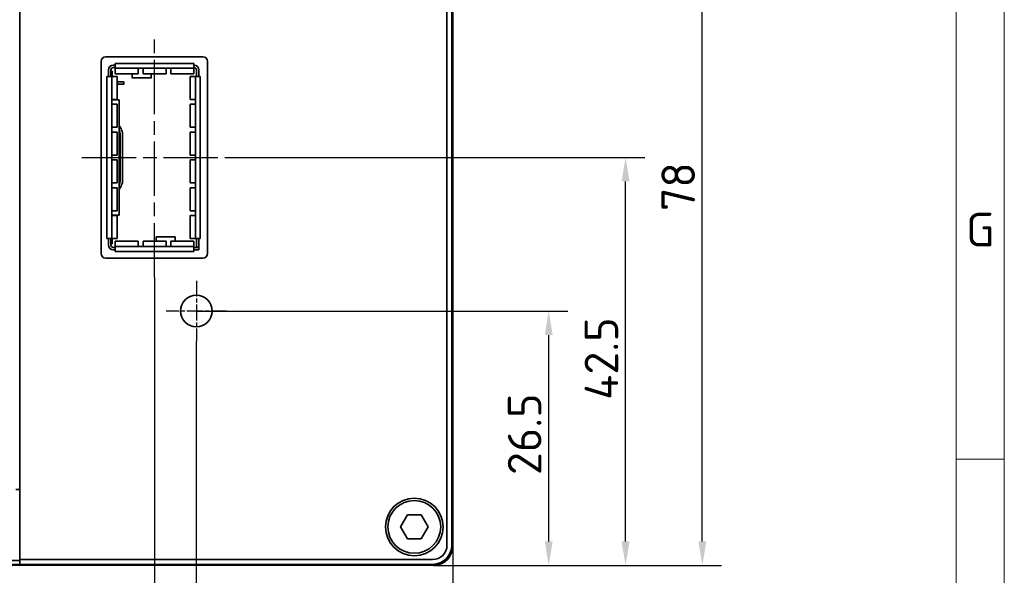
# Model space of a CAD drawing. Header units: millimetres. Extents: x 5 to 836, y 5 to 589.
# Tile 9 of 11: x 733 to 836, y 237 to 295. Entities that reach past the tile are written whole.
import ezdxf

# ---------------------------------------------------------------- set-up
doc = ezdxf.new("R2010")
doc.units = ezdxf.units.MM
doc.linetypes.add('CHAIN', pattern=[0.3543, 0.2362, -0.0295, 0.0591, -0.0295])
doc.linetypes.add('LONG_DASH_DOTTED', pattern=[0.3001, 0.2362, -0.0295, 0.0049, -0.0295])
for name, color, linetype, lineweight in [('Bemaßung (ISO)', 7, 'Continuous', 25), ('Mittellinie (ISO)', 7, 'LONG_DASH_DOTTED', 25), ('Mittelpunktmarkierung (ISO)', 7, 'LONG_DASH_DOTTED', 25), ('Rahmen (ISO)', 7, 'Continuous', 70), ('Sichtbar (ISO)', 7, 'Continuous', 35)]:
    doc.layers.add(name, color=color, linetype=linetype, lineweight=lineweight)
doc.styles.add('Notiztext (ISO)', font='isocpeur.ttf')
doc.dimstyles.new('Standard (ISO)', dxfattribs={"dimtxt": 3.5, "dimasz": 2.5, "dimexe": 2, "dimexo": 0, "dimgap": 0.762, "dimtad": 1, "dimtoh": 1, "dimdec": 8, "dimdsep": 46, "dimtxsty": 'Notiztext (ISO)', "dimcen": 0.09, "dimdle": 10, "dimclrd": 256, "dimclre": 256, "dimclrt": 256, "dimadec": 6, "dimazin": 2, "dimtfac": 0.514286, "dimtdec": 3, "dimtmove": 0, "dimatfit": 3, "dimfxl": 1, "dimtolj": 1, "dimlwd": -1, "dimlwe": -1, "dimarcsym": 0})

# ---------------------------------------------------------------- blocks, each defined once
blk = doc.blocks.new('Ränder Basler-A1')
at = {"layer": 'Rahmen (ISO)', "color": 7, "lineweight": 18}
blk.add_line((836, 5), (836, 589), dxfattribs=at)
at = {"layer": 'Rahmen (ISO)', "lineweight": 18}
for p, q in [((831, 10), (831, 584)), ((831, 249.17), (836, 249.17))]:
    blk.add_line(p, q, dxfattribs=at)
at = {"layer": 'Rahmen (ISO)', "insert": (833.5, 273.08), "char_height": 3.5, "attachment_point": 5, "style": 'Notiztext (ISO)'}
blk.add_mtext('\\fISOCPEUR|b0|i0;G', dxfattribs=at)
blk = doc.blocks.new('*D33')
at = {"layer": 'Bemaßung (ISO)', "transparency": 16777216}
for p, q in [((751.85, 264.6), (790.55, 264.6)), ((788.55, 240.6), (788.55, 262.1)), ((776.55, 238.1), (790.55, 238.1))]:
    blk.add_line(p, q, dxfattribs=at)
for points in [[(788.14, 262.1), (788.97, 262.1), (788.55, 264.6)], [(788.14, 240.6), (788.97, 240.6), (788.55, 238.1)]]:
    blk.add_solid(points, dxfattribs=at)
at = {"layer": 'Defpoints', "color": 0, "transparency": 16777216}
for p in [(751.85, 264.6), (788.55, 264.6), (776.55, 238.1)]:
    blk.add_point(p, dxfattribs=at)
at = {"layer": 'Bemaßung (ISO)', "transparency": 16777216, "insert": (784.29, 247.51), "char_height": 3.5, "attachment_point": 1, "rotation": 90, "style": 'Notiztext (ISO)'}
blk.add_mtext('\\A1;26.5', dxfattribs=at)
blk = doc.blocks.new('*D34')
at = {"layer": 'Bemaßung (ISO)', "transparency": 16777216}
for p, q in [((751.85, 261.45), (751.85, 226.1)), ((778.55, 240.1), (778.55, 226.1)), ((776.05, 228.1), (754.35, 228.1))]:
    blk.add_line(p, q, dxfattribs=at)
for points in [[(754.35, 228.52), (754.35, 227.69), (751.85, 228.1)], [(776.05, 228.52), (776.05, 227.69), (778.55, 228.1)]]:
    blk.add_solid(points, dxfattribs=at)
at = {"layer": 'Defpoints', "color": 0, "transparency": 16777216}
for p in [(751.85, 261.45), (778.55, 240.1), (751.85, 228.1)]:
    blk.add_point(p, dxfattribs=at)
at = {"layer": 'Bemaßung (ISO)', "transparency": 16777216, "insert": (761.36, 232.36), "char_height": 3.5, "attachment_point": 1, "style": 'Notiztext (ISO)'}
blk.add_mtext('\\A1;26.7', dxfattribs=at)
blk = doc.blocks.new('*D35')
at = {"layer": 'Bemaßung (ISO)', "transparency": 16777216}
for p, q in [((755.03, 280.6), (798.55, 280.6)), ((796.55, 240.6), (796.55, 278.1)), ((776.55, 238.1), (798.55, 238.1))]:
    blk.add_line(p, q, dxfattribs=at)
for points in [[(796.14, 278.1), (796.97, 278.1), (796.55, 280.6)], [(796.14, 240.6), (796.97, 240.6), (796.55, 238.1)]]:
    blk.add_solid(points, dxfattribs=at)
at = {"layer": 'Defpoints', "color": 0, "transparency": 16777216}
for p in [(755.03, 280.6), (796.55, 280.6), (776.55, 238.1)]:
    blk.add_point(p, dxfattribs=at)
at = {"layer": 'Bemaßung (ISO)', "transparency": 16777216, "insert": (792.29, 255.34), "char_height": 3.5, "attachment_point": 1, "rotation": 90, "style": 'Notiztext (ISO)'}
blk.add_mtext('\\A1;42.5', dxfattribs=at)
blk = doc.blocks.new('*D36')
at = {"layer": 'Bemaßung (ISO)', "transparency": 16777216}
for p, q in [((747.48, 268.1), (747.48, 218.1)), ((778.55, 240.1), (778.55, 218.1)), ((749.98, 220.1), (776.05, 220.1))]:
    blk.add_line(p, q, dxfattribs=at)
for points in [[(749.98, 220.52), (749.98, 219.69), (747.48, 220.1)], [(776.05, 220.52), (776.05, 219.69), (778.55, 220.1)]]:
    blk.add_solid(points, dxfattribs=at)
at = {"layer": 'Defpoints', "color": 0, "transparency": 16777216}
for p in [(747.48, 268.1), (778.55, 240.1), (778.55, 220.1)]:
    blk.add_point(p, dxfattribs=at)
at = {"layer": 'Bemaßung (ISO)', "transparency": 16777216, "insert": (759.88, 224.36), "char_height": 3.5, "attachment_point": 1, "style": 'Notiztext (ISO)'}
blk.add_mtext('\\A1;31.1', dxfattribs=at)
blk = doc.blocks.new('*D37')
at = {"layer": 'Bemaßung (ISO)', "transparency": 16777216}
for p, q in [((748.95, 316.1), (806.55, 316.1)), ((804.55, 240.6), (804.55, 313.6)), ((776.55, 238.1), (806.55, 238.1))]:
    blk.add_line(p, q, dxfattribs=at)
for points in [[(804.14, 313.6), (804.97, 313.6), (804.55, 316.1)], [(804.14, 240.6), (804.97, 240.6), (804.55, 238.1)]]:
    blk.add_solid(points, dxfattribs=at)
at = {"layer": 'Defpoints', "color": 0, "transparency": 16777216}
for p in [(748.95, 316.1), (804.55, 316.1), (776.55, 238.1)]:
    blk.add_point(p, dxfattribs=at)
at = {"layer": 'Bemaßung (ISO)', "transparency": 16777216, "insert": (800.29, 275.01), "char_height": 3.5, "attachment_point": 1, "rotation": 90, "style": 'Notiztext (ISO)'}
blk.add_mtext('\\A1;78', dxfattribs=at)
blk = doc.blocks.new('*D38')
at = {"layer": 'Bemaßung (ISO)', "transparency": 16777216}
for p, q in [((720.05, 254.35), (720.05, 210.1)), ((778.55, 240.1), (778.55, 210.1)), ((776.05, 212.1), (722.55, 212.1))]:
    blk.add_line(p, q, dxfattribs=at)
for points in [[(722.55, 212.52), (722.55, 211.69), (720.05, 212.1)], [(776.05, 212.52), (776.05, 211.69), (778.55, 212.1)]]:
    blk.add_solid(points, dxfattribs=at)
at = {"layer": 'Defpoints', "color": 0, "transparency": 16777216}
for p in [(720.05, 254.35), (778.55, 240.1), (720.05, 212.1)]:
    blk.add_point(p, dxfattribs=at)
at = {"layer": 'Bemaßung (ISO)', "transparency": 16777216, "insert": (745.46, 216.36), "char_height": 3.5, "attachment_point": 1, "style": 'Notiztext (ISO)'}
blk.add_mtext('\\A1;58.5', dxfattribs=at)
blk = doc.blocks.new('*D39')
at = {"layer": 'Bemaßung (ISO)', "transparency": 16777216}
for p, q in [((681.45, 254.35), (681.45, 202.1)), ((778.55, 240.1), (778.55, 202.1)), ((776.05, 204.1), (683.95, 204.1))]:
    blk.add_line(p, q, dxfattribs=at)
for points in [[(683.95, 204.52), (683.95, 203.69), (681.45, 204.1)], [(776.05, 204.52), (776.05, 203.69), (778.55, 204.1)]]:
    blk.add_solid(points, dxfattribs=at)
at = {"layer": 'Defpoints', "color": 0, "transparency": 16777216}
for p in [(681.45, 254.35), (778.55, 240.1), (681.45, 204.1)]:
    blk.add_point(p, dxfattribs=at)
at = {"layer": 'Bemaßung (ISO)', "transparency": 16777216, "insert": (726.51, 208.36), "char_height": 3.5, "attachment_point": 1, "style": 'Notiztext (ISO)'}
blk.add_mtext('\\A1;97.1', dxfattribs=at)

msp = doc.modelspace()

# ---------------------------------------------------------------- linework, layer by layer
at = {"layer": 'Mittellinie (ISO)', "linetype": 'CHAIN', "ltscale": 23.990969}
for p, q in [((747.47985203, 268.1024549), (747.47985203, 293.1024549)), ((739.92985203, 280.6024549), (755.02985203, 280.6024549))]:
    msp.add_line(p, q, dxfattribs=at)
at = {"layer": 'Mittelpunktmarkierung (ISO)', "linetype": 'CHAIN', "ltscale": 7.000507}
for p, q in [((751.85485203, 267.7524549), (751.85485203, 261.4524549)), ((755.00485203, 264.6024549), (748.70485203, 264.6024549))]:
    msp.add_line(p, q, dxfattribs=at)
at = {"layer": 'Sichtbar (ISO)'}
for p, q in [((733.45485203, 347.5024549), (733.45485203, 238.7024549)), ((777.95485203, 346.0024549), (777.95485203, 240.2024549)), ((778.45485203, 240.2024549), (778.45485203, 346.0024549)), ((778.55485203, 240.1024549), (778.55485203, 346.1024549)), ((741.92985203, 270.6024549), (741.92985203, 290.6024549)), ((742.42985203, 291.1024549), (752.52985203, 291.1024549)), ((743.20485203, 290.2274549), (743.40735203, 290.2274549)), ((743.40735203, 290.2074549), (743.40735203, 290.3874549)), ((751.59735203, 290.3874549), (743.40735203, 290.3874549)), ((743.40735203, 290.2074549), (743.40735203, 290.0774549)), ((751.59735203, 290.2074549), (751.59735203, 290.3874549)), ((751.59735203, 290.2274549), (751.60485203, 290.2274549)), ((751.59735203, 290.2074549), (751.59735203, 290.0774549)), ((753.02985203, 290.6024549), (753.02985203, 270.6024549)), ((742.70485203, 289.0474549), (742.70485203, 289.7274549)), ((742.95485203, 289.7274549), (742.95485203, 289.0474549)), ((742.95485203, 289.5974549), (743.08367148, 289.5974549)), ((743.08367148, 289.0474549), (743.08367148, 289.5974549)), ((743.40735203, 289.9774549), (743.20485203, 289.9774549)), ((743.40735203, 289.8974549), (743.40735203, 290.0774549)), ((751.59735203, 289.8974549), (743.40735203, 289.8974549)), ((743.40735203, 289.8974549), (743.40735203, 289.65228514)), ((743.40735203, 289.31736574), (743.40735203, 289.65228514)), ((745.79735203, 289.31736574), (743.40735203, 289.31736574)), ((745.15485203, 289.31736574), (745.15485203, 288.90211168)), ((745.79735203, 289.88702592), (745.79735203, 289.65228514)), ((745.79735203, 289.65228514), (745.79735203, 289.31736574)), ((746.30735203, 289.88702592), (746.30735203, 289.65228514)), ((746.30735203, 289.65228514), (746.30735203, 289.31736574)), ((748.69735203, 289.31736574), (746.30735203, 289.31736574)), ((747.15485203, 289.31736574), (747.15485203, 288.90211168)), ((748.69735203, 289.88702592), (748.69735203, 289.65228514)), ((748.69735203, 289.65228514), (748.69735203, 289.31736574)), ((749.20735203, 289.88702592), (749.20735203, 289.65228514)), ((749.20735203, 289.65228514), (749.20735203, 289.31736574)), ((751.59735203, 289.31736574), (749.20735203, 289.31736574)), ((751.59735203, 289.8974549), (751.59735203, 290.0774549)), ((751.60485203, 289.9774549), (751.59735203, 289.9774549)), ((751.59735203, 289.8974549), (751.59735203, 289.65228514)), ((751.59735203, 289.31736574), (751.59735203, 289.65228514)), ((751.85485203, 289.0474549), (751.85485203, 289.7274549)), ((752.10485203, 289.7274549), (752.10485203, 289.0474549)), ((742.72485203, 289.0474549), (742.54485203, 289.0474549)), ((742.54485203, 289.0474549), (742.54485203, 272.1574549)), ((742.72485203, 289.0474549), (742.85485203, 289.0474549)), ((743.03485203, 289.0474549), (742.85485203, 289.0474549)), ((743.03485203, 289.0474549), (743.03485203, 272.1574549)), ((743.03485203, 289.0474549), (743.26794152, 289.0474549)), ((743.61085203, 289.0474549), (743.26794152, 289.0474549)), ((743.61085203, 289.0474549), (743.61085203, 286.6574549)), ((743.61085203, 288.4774549), (744.30485203, 288.4774549)), ((744.30485203, 288.2274549), (743.61085203, 288.2274549)), ((744.30485203, 288.4774549), (744.30485203, 288.2274549)), ((745.17604552, 288.88221764), (747.13365853, 288.88221764)), ((751.54176253, 289.0474549), (751.19885203, 289.0474549)), ((751.19885203, 286.6574549), (751.19885203, 289.0474549)), ((751.54176253, 289.0474549), (751.77485203, 289.0474549)), ((751.95485203, 289.0474549), (751.77485203, 289.0474549)), ((751.77485203, 272.1574549), (751.77485203, 289.0474549)), ((751.95485203, 289.0474549), (752.08485203, 289.0474549)), ((752.26485203, 289.0474549), (752.08485203, 289.0474549)), ((752.26485203, 272.1574549), (752.26485203, 289.0474549)), ((743.03491985, 286.6024549), (743.80485203, 286.6024549)), ((743.04222688, 286.6574549), (743.26794152, 286.6574549)), ((743.04222688, 286.1474549), (743.26794152, 286.1474549)), ((743.08367148, 286.6024549), (743.08367148, 286.6574549)), ((743.26794152, 286.6574549), (743.61085203, 286.6574549)), ((743.26794152, 286.1474549), (743.61085203, 286.1474549)), ((743.61085203, 286.1474549), (743.61085203, 283.7574549)), ((743.80485203, 274.6024549), (743.80485203, 286.6024549)), ((751.54176253, 286.6574549), (751.19885203, 286.6574549)), ((751.54176253, 286.1474549), (751.19885203, 286.1474549)), ((751.19885203, 283.7574549), (751.19885203, 286.1474549)), ((751.76747717, 286.6574549), (751.54176253, 286.6574549)), ((751.76747717, 286.1474549), (751.54176253, 286.1474549)), ((743.04222688, 283.7574549), (743.26794152, 283.7574549)), ((743.04222688, 283.2474549), (743.26794152, 283.2474549)), ((743.26794152, 283.7574549), (743.61085203, 283.7574549)), ((743.26794152, 283.2474549), (743.61085203, 283.2474549)), ((743.61085203, 283.2474549), (743.61085203, 280.8574549)), ((744.01416037, 283.58265982), (743.80485203, 283.94516329)), ((743.90485204, 283.05762819), (743.90485203, 278.14743291)), ((744.15485203, 283.05762808), (744.15485203, 278.14728172)), ((751.54176253, 283.7574549), (751.19885203, 283.7574549)), ((751.54176253, 283.2474549), (751.19885203, 283.2474549)), ((751.19885203, 280.8574549), (751.19885203, 283.2474549)), ((751.76747717, 283.7574549), (751.54176253, 283.7574549)), ((751.76747717, 283.2474549), (751.54176253, 283.2474549)), ((743.04222688, 280.8574549), (743.26794152, 280.8574549)), ((743.04222688, 280.3474549), (743.26794152, 280.3474549)), ((743.26794152, 280.8574549), (743.61085203, 280.8574549)), ((743.26794152, 280.3474549), (743.61085203, 280.3474549)), ((743.61085203, 280.3474549), (743.61085203, 277.9574549)), ((751.54176253, 280.8574549), (751.19885203, 280.8574549)), ((751.54176253, 280.3474549), (751.19885203, 280.3474549)), ((751.19885203, 277.9574549), (751.19885203, 280.3474549)), ((751.76747717, 280.8574549), (751.54176253, 280.8574549)), ((751.76747717, 280.3474549), (751.54176253, 280.3474549)), ((743.04222688, 277.9574549), (743.26794152, 277.9574549)), ((743.26794152, 277.9574549), (743.61085203, 277.9574549)), ((751.54176253, 277.9574549), (751.19885203, 277.9574549)), ((751.76747717, 277.9574549), (751.54176253, 277.9574549)), ((743.04222688, 277.4474549), (743.26794152, 277.4474549)), ((743.26794152, 277.4474549), (743.61085203, 277.4474549)), ((743.61085203, 277.4474549), (743.61085203, 275.0574549)), ((743.80485203, 277.25986848), (744.0140949, 277.62228777)), ((751.54176253, 277.4474549), (751.19885203, 277.4474549)), ((751.19885203, 275.0574549), (751.19885203, 277.4474549)), ((751.76747717, 277.4474549), (751.54176253, 277.4474549)), ((743.04222688, 275.0574549), (743.26794152, 275.0574549)), ((743.26794152, 275.0574549), (743.61085203, 275.0574549)), ((751.54176253, 275.0574549), (751.19885203, 275.0574549)), ((751.76747717, 275.0574549), (751.54176253, 275.0574549)), ((743.03491984, 274.6024549), (743.80485203, 274.6024549)), ((743.04222688, 274.5474549), (743.26794152, 274.5474549)), ((743.08367148, 274.5474549), (743.08367148, 274.6024549)), ((743.26794152, 274.5474549), (743.61085203, 274.5474549)), ((743.61085203, 274.5474549), (743.61085203, 272.1574549)), ((751.54176253, 274.5474549), (751.19885203, 274.5474549)), ((751.19885203, 272.1574549), (751.19885203, 274.5474549)), ((751.76747717, 274.5474549), (751.54176253, 274.5474549)), ((742.72485203, 272.1574549), (742.54485203, 272.1574549)), ((742.70485203, 271.4774549), (742.70485203, 272.1574549)), ((742.72485203, 272.1574549), (742.85485203, 272.1574549)), ((743.03485203, 272.1574549), (742.85485203, 272.1574549)), ((742.95485203, 272.1574549), (742.95485203, 271.4774549)), ((743.03485203, 272.1574549), (743.26794152, 272.1574549)), ((743.08367148, 271.6074549), (743.08367148, 272.1574549)), ((743.61085203, 272.1574549), (743.26794152, 272.1574549)), ((743.40735203, 271.55262465), (743.40735203, 271.88754405)), ((743.40735203, 271.88754405), (745.79735203, 271.88754405)), ((745.79735203, 271.55262465), (745.79735203, 271.88754405)), ((746.30735203, 271.55262465), (746.30735203, 271.88754405)), ((746.30735203, 271.88754405), (748.69735203, 271.88754405)), ((747.65485203, 271.88754405), (747.65485203, 272.30279811)), ((749.63365853, 272.32269216), (747.67604552, 272.32269216)), ((748.69735203, 271.55262465), (748.69735203, 271.88754405)), ((749.20735203, 271.55262465), (749.20735203, 271.88754405)), ((749.20735203, 271.88754405), (751.59735203, 271.88754405)), ((749.65485203, 271.88754405), (749.65485203, 272.30279811)), ((751.54176253, 272.1574549), (751.19885203, 272.1574549)), ((751.54176253, 272.1574549), (751.77485203, 272.1574549)), ((751.59735203, 271.55262465), (751.59735203, 271.88754405)), ((751.95485203, 272.1574549), (751.77485203, 272.1574549)), ((751.85485203, 271.3524549), (751.85485203, 272.1574549)), ((751.95485203, 272.1574549), (752.08485203, 272.1574549)), ((752.26485203, 272.1574549), (752.08485203, 272.1574549)), ((752.10485203, 272.1574549), (752.10485203, 271.3524549)), ((742.95485203, 271.6074549), (743.08367148, 271.6074549)), ((743.20485203, 271.2274549), (743.40735203, 271.2274549)), ((743.40735203, 270.9774549), (743.20485203, 270.9774549)), ((743.40735203, 271.55262465), (743.40735203, 271.3074549)), ((743.40735203, 271.1274549), (743.40735203, 271.3074549)), ((743.40735203, 271.3074549), (751.59735203, 271.3074549)), ((743.40735203, 271.1274549), (743.40735203, 270.9974549)), ((743.40735203, 270.8174549), (743.40735203, 270.9974549)), ((743.40735203, 270.8174549), (751.59735203, 270.8174549)), ((745.79735203, 271.31788388), (745.79735203, 271.55262465)), ((746.30735203, 271.31788388), (746.30735203, 271.55262465)), ((748.69735203, 271.31788388), (748.69735203, 271.55262465)), ((749.20735203, 271.31788388), (749.20735203, 271.55262465)), ((751.59735203, 271.55262465), (751.59735203, 271.3074549)), ((751.59735203, 271.1274549), (751.59735203, 271.3074549)), ((751.59735203, 271.2274549), (752.00485203, 271.2274549)), ((751.59735203, 271.1274549), (751.59735203, 270.9974549)), ((751.59735203, 270.8174549), (751.59735203, 270.9974549)), ((752.00485203, 270.9774549), (751.59735203, 270.9774549)), ((751.85485203, 271.3524549), (751.85485203, 271.2524549)), ((751.85485203, 271.2524549), (751.85485203, 271.2274549)), ((751.85485203, 271.2524549), (752.10485203, 271.2524549)), ((751.9430463, 271.2524549), (751.9430463, 271.2274549)), ((752.00485203, 271.2274549), (752.10485203, 271.2274549)), ((752.00485203, 270.9774549), (752.10485203, 270.9774549)), ((752.10485203, 271.2524549), (752.10485203, 271.3524549)), ((752.10485203, 271.2524549), (752.10485203, 271.2274549)), ((752.10485203, 271.2274549), (752.10485203, 270.9774549)), ((752.52985203, 270.1024549), (742.42985203, 270.1024549)), ((733.05485203, 246.0024549), (733.45485203, 246.0024549)), ((773.11147635, 242.1024549), (773.83316419, 243.3524549)), ((773.83316419, 243.3524549), (775.27653986, 243.3524549)), ((775.27653986, 243.3524549), (775.9982277, 242.1024549)), ((773.83316419, 240.8524549), (773.11147635, 242.1024549)), ((775.9982277, 242.1024549), (775.27653986, 240.8524549)), ((775.27653986, 240.8524549), (773.83316419, 240.8524549)), ((670.55485203, 238.1024549), (776.55485203, 238.1024549)), ((733.45485203, 238.6024549), (726.30485203, 238.6024549)), ((726.30485203, 238.2024549), (733.45485203, 238.2024549)), ((776.45485203, 238.7024549), (733.45485203, 238.7024549)), ((733.45485203, 238.7024549), (733.45485203, 238.2024549)), ((733.45485203, 238.2024549), (776.45485203, 238.2024549))]:
    msp.add_line(p, q, dxfattribs=at)
for centre, radius in [((751.85485203, 264.6024549), 1.65), ((774.55485203, 242.1024549), 3), ((774.55485203, 242.1024549), 2.75)]:
    msp.add_circle(centre, radius, dxfattribs=at)
for centre, radius, start, end in [((742.42985203, 290.6024549), 0.5, 90, 180), ((743.20485203, 289.7274549), 0.5, 90, 180), ((751.60485203, 289.7274549), 0.5, 0, 90), ((752.52985203, 290.6024549), 0.5, 0, 90), ((743.20485203, 289.7274549), 0.25, 90, 180), ((751.60485203, 289.7274549), 0.25, 0, 90), ((743.10485205, 283.05762805), 0.8, 0.0000105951, 28.9550271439), ((743.10485203, 283.05762808), 1.05, 0, 30.002), ((743.10485203, 278.14743292), 0.8, 331.0449755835, 0), ((743.10485203, 278.14728172), 1.05, 329.9979997, 0), ((743.20485203, 271.4774549), 0.5, 180, 270), ((743.20485203, 271.4774549), 0.25, 180, 270), ((742.42985203, 270.6024549), 0.5, 180, 270), ((752.52985203, 270.6024549), 0.5, 270, 0), ((776.45485203, 240.2024549), 2, 270, 0), ((776.45485203, 240.2024549), 1.5, 270, 0), ((776.55485203, 240.1024549), 2, 270, 0)]:
    msp.add_arc(centre, radius, start, end, dxfattribs=at)
for centre, major_axis, start_param, end_param in [((745.40485203, 288.90211168), (-0.25, 0), 0, 0.3197345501), ((746.90485203, 288.90211168), (0.25, 0), 5.9634507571, 6.2831853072), ((747.90485203, 272.30279811), (-0.25, 0), 5.9634507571, 6.2831853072), ((749.40485203, 272.30279811), (0.25, 0), 0, 0.3197345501)]:
    msp.add_ellipse(centre, major_axis=major_axis, ratio=0.2215484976, start_param=start_param, end_param=end_param, dxfattribs=at)
for points, knots in [([(745.79735203, 289.88702592), (745.79735203, 289.88806932), (745.79803065, 289.8890249), (745.79937699, 289.88989911), (745.80072333, 289.89077331), (745.8027441, 289.89156614), (745.80541913, 289.89227358), (745.80809417, 289.89298103), (745.81142128, 289.8936031), (745.81537875, 289.89414498), (745.81933623, 289.89468687), (745.82392504, 289.89514857), (745.82910609, 289.89553725), (745.83428714, 289.89592594), (745.84005972, 289.89624162), (745.84638578, 289.89649535), (745.85271185, 289.89674909), (745.85959193, 289.89694089), (745.86696978, 289.8970832), (745.87434763, 289.89722552), (745.88222402, 289.89731835), (745.89051544, 289.89737569), (745.89880686, 289.89743304), (745.90750942, 289.8974549), (745.91666143, 289.8974549)], [0, 0, 0, 0, 0.125, 0.125, 0.125, 0.25, 0.25, 0.25, 0.375, 0.375, 0.375, 0.5, 0.5, 0.5, 0.625, 0.625, 0.625, 0.75, 0.75, 0.75, 0.875, 0.875, 0.875, 1, 1, 1, 1]), ([(746.18804263, 289.8974549), (746.19616573, 289.8974549), (746.20394122, 289.89743768), (746.21140095, 289.89739353), (746.21886069, 289.89734938), (746.22600167, 289.8972783), (746.23274837, 289.89717083), (746.23949508, 289.89706337), (746.24584954, 289.89691954), (746.25179585, 289.89672938), (746.25774216, 289.89653922), (746.26327797, 289.89630275), (746.26834423, 289.89601313), (746.27341048, 289.8957235), (746.27801029, 289.89538074), (746.28214111, 289.89497627), (746.28627192, 289.89457181), (746.28993025, 289.89410564), (746.2930739, 289.89357581), (746.29621754, 289.89304598), (746.29884998, 289.89245249), (746.30096835, 289.89179043), (746.30308672, 289.89112838), (746.30468736, 289.89039775), (746.30575231, 289.88960361), (746.30681727, 289.88880947), (746.30735203, 289.88795181), (746.30735203, 289.88702592)], [0, 0, 0, 0, 0.1111111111, 0.1111111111, 0.1111111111, 0.2222222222, 0.2222222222, 0.2222222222, 0.3333333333, 0.3333333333, 0.3333333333, 0.4444444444, 0.4444444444, 0.4444444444, 0.5555555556, 0.5555555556, 0.5555555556, 0.6666666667, 0.6666666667, 0.6666666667, 0.7777777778, 0.7777777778, 0.7777777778, 0.8888888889, 0.8888888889, 0.8888888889, 1, 1, 1, 1]), ([(748.69735203, 289.88702592), (748.69735203, 289.88806932), (748.69803065, 289.8890249), (748.69937699, 289.88989911), (748.70072333, 289.89077331), (748.7027441, 289.89156614), (748.70541913, 289.89227358), (748.70809417, 289.89298103), (748.71142128, 289.8936031), (748.71537875, 289.89414498), (748.71933623, 289.89468687), (748.72392504, 289.89514857), (748.72910609, 289.89553725), (748.73428714, 289.89592594), (748.74005972, 289.89624162), (748.74638578, 289.89649535), (748.75271185, 289.89674909), (748.75959193, 289.89694089), (748.76696978, 289.8970832), (748.77434763, 289.89722552), (748.78222402, 289.89731835), (748.79051544, 289.89737569), (748.79880686, 289.89743304), (748.80750942, 289.8974549), (748.81666143, 289.8974549)], [0, 0, 0, 0, 0.125, 0.125, 0.125, 0.25, 0.25, 0.25, 0.375, 0.375, 0.375, 0.5, 0.5, 0.5, 0.625, 0.625, 0.625, 0.75, 0.75, 0.75, 0.875, 0.875, 0.875, 1, 1, 1, 1]), ([(749.08804263, 289.8974549), (749.09616573, 289.8974549), (749.10394122, 289.89743768), (749.11140095, 289.89739353), (749.11886069, 289.89734938), (749.12600167, 289.8972783), (749.13274837, 289.89717083), (749.13949508, 289.89706337), (749.14584954, 289.89691954), (749.15179585, 289.89672938), (749.15774216, 289.89653922), (749.16327797, 289.89630275), (749.16834423, 289.89601313), (749.17341048, 289.8957235), (749.17801029, 289.89538074), (749.18214111, 289.89497627), (749.18627192, 289.89457181), (749.18993025, 289.89410564), (749.1930739, 289.89357581), (749.19621754, 289.89304598), (749.19884998, 289.89245249), (749.20096835, 289.89179043), (749.20308672, 289.89112838), (749.20468736, 289.89039775), (749.20575231, 289.88960361), (749.20681727, 289.88880947), (749.20735203, 289.88795181), (749.20735203, 289.88702592)], [0, 0, 0, 0, 0.1111111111, 0.1111111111, 0.1111111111, 0.2222222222, 0.2222222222, 0.2222222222, 0.3333333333, 0.3333333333, 0.3333333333, 0.4444444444, 0.4444444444, 0.4444444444, 0.5555555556, 0.5555555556, 0.5555555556, 0.6666666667, 0.6666666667, 0.6666666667, 0.7777777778, 0.7777777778, 0.7777777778, 0.8888888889, 0.8888888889, 0.8888888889, 1, 1, 1, 1]), ([(745.17604552, 288.882218), (745.1749935, 288.88221798), (745.17398412, 288.88230781), (745.1730202, 288.88248393), (745.17099439, 288.88285406), (745.16916938, 288.88360058), (745.1675223, 288.8847027)], [0.70483652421, 0.70483652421, 0.70483652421, 0.70483652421, 0.8, 0.8, 0.8, 1, 1, 1, 1]), ([(747.14218175, 288.8847027), (747.14053467, 288.88360058), (747.13870967, 288.88285406), (747.13668385, 288.88248393), (747.13571993, 288.88230781), (747.13471055, 288.88221798), (747.13365853, 288.882218)], [0, 0, 0, 0, 0.2, 0.2, 0.2, 0.29516347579, 0.29516347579, 0.29516347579, 0.29516347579]), ([(743.03485203, 286.58792727), (743.03485203, 286.59426776), (743.03488425, 286.60019959), (743.03495873, 286.60575293), (743.03503321, 286.61130628), (743.03514993, 286.61647671), (743.03531623, 286.62119845), (743.03548253, 286.62592019), (743.0356984, 286.63019747), (743.03597236, 286.63403955), (743.03624633, 286.63788163), (743.0365784, 286.64128417), (743.03697127, 286.64420458), (743.03736414, 286.64712498), (743.03781781, 286.6495673), (743.03833755, 286.65153313), (743.03885729, 286.65349897), (743.0394431, 286.65498431), (743.04009129, 286.65597199), (743.04073948, 286.65695967), (743.04145004, 286.6574549), (743.04222688, 286.6574549)], [0, 0, 0, 0, 0.1428571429, 0.1428571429, 0.1428571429, 0.2857142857, 0.2857142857, 0.2857142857, 0.4285714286, 0.4285714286, 0.4285714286, 0.5714285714, 0.5714285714, 0.5714285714, 0.7142857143, 0.7142857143, 0.7142857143, 0.8571428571, 0.8571428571, 0.8571428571, 1, 1, 1, 1]), ([(743.04222688, 286.1474549), (743.04145, 286.1474549), (743.04073949, 286.14795029), (743.04009155, 286.1489374), (743.03944361, 286.14992451), (743.03885823, 286.15140814), (743.03833861, 286.15337266), (743.03781898, 286.15533718), (743.0373651, 286.15777916), (743.03697214, 286.16069879), (743.03657917, 286.16361841), (743.03624712, 286.16701947), (743.03597311, 286.17085981), (743.0356991, 286.17470015), (743.03548313, 286.17897528), (743.03531669, 286.18369829), (743.03515025, 286.18842129), (743.03503333, 286.19359696), (743.03495878, 286.19915342), (743.03488422, 286.20470988), (743.03485203, 286.21064228), (743.03485203, 286.21698253)], [0, 0, 0, 0, 0.1428571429, 0.1428571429, 0.1428571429, 0.2857142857, 0.2857142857, 0.2857142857, 0.4285714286, 0.4285714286, 0.4285714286, 0.5714285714, 0.5714285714, 0.5714285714, 0.7142857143, 0.7142857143, 0.7142857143, 0.8571428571, 0.8571428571, 0.8571428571, 1, 1, 1, 1]), ([(751.76747717, 286.6574549), (751.76825401, 286.6574549), (751.76896458, 286.65695967), (751.76961276, 286.65597199), (751.77026095, 286.65498431), (751.77084676, 286.65349897), (751.7713665, 286.65153313), (751.77188624, 286.6495673), (751.77233991, 286.64712498), (751.77273278, 286.64420458), (751.77312565, 286.64128417), (751.77345772, 286.63788163), (751.77373169, 286.63403955), (751.77400566, 286.63019747), (751.77422152, 286.62592019), (751.77438782, 286.62119845), (751.77455412, 286.61647671), (751.77467084, 286.61130628), (751.77474532, 286.60575293), (751.7748198, 286.60019959), (751.77485203, 286.59426776), (751.77485203, 286.58792727)], [0, 0, 0, 0, 0.1428571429, 0.1428571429, 0.1428571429, 0.2857142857, 0.2857142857, 0.2857142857, 0.4285714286, 0.4285714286, 0.4285714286, 0.5714285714, 0.5714285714, 0.5714285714, 0.7142857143, 0.7142857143, 0.7142857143, 0.8571428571, 0.8571428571, 0.8571428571, 1, 1, 1, 1]), ([(751.77485203, 286.21698253), (751.77485203, 286.21064228), (751.77481983, 286.20470988), (751.77474528, 286.19915342), (751.77467072, 286.19359696), (751.7745538, 286.18842129), (751.77438736, 286.18369829), (751.77422092, 286.17897528), (751.77400495, 286.17470015), (751.77373094, 286.17085981), (751.77345694, 286.16701947), (751.77312488, 286.16361841), (751.77273192, 286.16069879), (751.77233895, 286.15777916), (751.77188507, 286.15533718), (751.77136545, 286.15337266), (751.77084582, 286.15140814), (751.77026044, 286.14992451), (751.7696125, 286.1489374), (751.76896456, 286.14795029), (751.76825406, 286.1474549), (751.76747717, 286.1474549)], [0, 0, 0, 0, 0.1428571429, 0.1428571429, 0.1428571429, 0.2857142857, 0.2857142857, 0.2857142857, 0.4285714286, 0.4285714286, 0.4285714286, 0.5714285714, 0.5714285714, 0.5714285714, 0.7142857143, 0.7142857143, 0.7142857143, 0.8571428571, 0.8571428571, 0.8571428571, 1, 1, 1, 1]), ([(743.03485203, 283.68792727), (743.03485203, 283.69426776), (743.03488425, 283.70019959), (743.03495873, 283.70575293), (743.03503321, 283.71130628), (743.03514993, 283.71647671), (743.03531623, 283.72119845), (743.03548253, 283.72592019), (743.0356984, 283.73019747), (743.03597236, 283.73403955), (743.03624633, 283.73788163), (743.0365784, 283.74128417), (743.03697127, 283.74420458), (743.03736414, 283.74712498), (743.03781781, 283.7495673), (743.03833755, 283.75153313), (743.03885729, 283.75349897), (743.0394431, 283.75498431), (743.04009129, 283.75597199), (743.04073948, 283.75695967), (743.04145004, 283.7574549), (743.04222688, 283.7574549)], [0, 0, 0, 0, 0.1428571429, 0.1428571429, 0.1428571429, 0.2857142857, 0.2857142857, 0.2857142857, 0.4285714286, 0.4285714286, 0.4285714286, 0.5714285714, 0.5714285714, 0.5714285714, 0.7142857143, 0.7142857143, 0.7142857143, 0.8571428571, 0.8571428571, 0.8571428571, 1, 1, 1, 1]), ([(743.04222688, 283.2474549), (743.04145, 283.2474549), (743.04073949, 283.24795029), (743.04009155, 283.2489374), (743.03944361, 283.24992451), (743.03885823, 283.25140814), (743.03833861, 283.25337266), (743.03781898, 283.25533718), (743.0373651, 283.25777916), (743.03697214, 283.26069879), (743.03657917, 283.26361841), (743.03624712, 283.26701947), (743.03597311, 283.27085981), (743.0356991, 283.27470015), (743.03548313, 283.27897528), (743.03531669, 283.28369829), (743.03515025, 283.28842129), (743.03503333, 283.29359696), (743.03495878, 283.29915342), (743.03488422, 283.30470988), (743.03485203, 283.31064228), (743.03485203, 283.31698253)], [0, 0, 0, 0, 0.1428571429, 0.1428571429, 0.1428571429, 0.2857142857, 0.2857142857, 0.2857142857, 0.4285714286, 0.4285714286, 0.4285714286, 0.5714285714, 0.5714285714, 0.5714285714, 0.7142857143, 0.7142857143, 0.7142857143, 0.8571428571, 0.8571428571, 0.8571428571, 1, 1, 1, 1]), ([(751.76747717, 283.7574549), (751.76825401, 283.7574549), (751.76896458, 283.75695967), (751.76961276, 283.75597199), (751.77026095, 283.75498431), (751.77084676, 283.75349897), (751.7713665, 283.75153313), (751.77188624, 283.7495673), (751.77233991, 283.74712498), (751.77273278, 283.74420458), (751.77312565, 283.74128417), (751.77345772, 283.73788163), (751.77373169, 283.73403955), (751.77400566, 283.73019747), (751.77422152, 283.72592019), (751.77438782, 283.72119845), (751.77455412, 283.71647671), (751.77467084, 283.71130628), (751.77474532, 283.70575293), (751.7748198, 283.70019959), (751.77485203, 283.69426776), (751.77485203, 283.68792727)], [0, 0, 0, 0, 0.1428571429, 0.1428571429, 0.1428571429, 0.2857142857, 0.2857142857, 0.2857142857, 0.4285714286, 0.4285714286, 0.4285714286, 0.5714285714, 0.5714285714, 0.5714285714, 0.7142857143, 0.7142857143, 0.7142857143, 0.8571428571, 0.8571428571, 0.8571428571, 1, 1, 1, 1]), ([(751.77485203, 283.31698253), (751.77485203, 283.31064228), (751.77481983, 283.30470988), (751.77474528, 283.29915342), (751.77467072, 283.29359696), (751.7745538, 283.28842129), (751.77438736, 283.28369829), (751.77422092, 283.27897528), (751.77400495, 283.27470015), (751.77373094, 283.27085981), (751.77345694, 283.26701947), (751.77312488, 283.26361841), (751.77273192, 283.26069879), (751.77233895, 283.25777916), (751.77188507, 283.25533718), (751.77136545, 283.25337266), (751.77084582, 283.25140814), (751.77026044, 283.24992451), (751.7696125, 283.2489374), (751.76896456, 283.24795029), (751.76825406, 283.2474549), (751.76747717, 283.2474549)], [0, 0, 0, 0, 0.1428571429, 0.1428571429, 0.1428571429, 0.2857142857, 0.2857142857, 0.2857142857, 0.4285714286, 0.4285714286, 0.4285714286, 0.5714285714, 0.5714285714, 0.5714285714, 0.7142857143, 0.7142857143, 0.7142857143, 0.8571428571, 0.8571428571, 0.8571428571, 1, 1, 1, 1]), ([(743.03485203, 280.78792727), (743.03485203, 280.79426776), (743.03488425, 280.80019959), (743.03495873, 280.80575293), (743.03503321, 280.81130628), (743.03514993, 280.81647671), (743.03531623, 280.82119845), (743.03548253, 280.82592019), (743.0356984, 280.83019747), (743.03597236, 280.83403955), (743.03624633, 280.83788163), (743.0365784, 280.84128417), (743.03697127, 280.84420458), (743.03736414, 280.84712498), (743.03781781, 280.8495673), (743.03833755, 280.85153313), (743.03885729, 280.85349897), (743.0394431, 280.85498431), (743.04009129, 280.85597199), (743.04073948, 280.85695967), (743.04145004, 280.8574549), (743.04222688, 280.8574549)], [0, 0, 0, 0, 0.1428571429, 0.1428571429, 0.1428571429, 0.2857142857, 0.2857142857, 0.2857142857, 0.4285714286, 0.4285714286, 0.4285714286, 0.5714285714, 0.5714285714, 0.5714285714, 0.7142857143, 0.7142857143, 0.7142857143, 0.8571428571, 0.8571428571, 0.8571428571, 1, 1, 1, 1]), ([(743.04222688, 280.3474549), (743.04145, 280.3474549), (743.04073949, 280.34795029), (743.04009155, 280.3489374), (743.03944361, 280.34992451), (743.03885823, 280.35140814), (743.03833861, 280.35337266), (743.03781898, 280.35533718), (743.0373651, 280.35777916), (743.03697214, 280.36069879), (743.03657917, 280.36361841), (743.03624712, 280.36701947), (743.03597311, 280.37085981), (743.0356991, 280.37470015), (743.03548313, 280.37897528), (743.03531669, 280.38369829), (743.03515025, 280.38842129), (743.03503333, 280.39359696), (743.03495878, 280.39915342), (743.03488422, 280.40470988), (743.03485203, 280.41064228), (743.03485203, 280.41698253)], [0, 0, 0, 0, 0.1428571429, 0.1428571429, 0.1428571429, 0.2857142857, 0.2857142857, 0.2857142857, 0.4285714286, 0.4285714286, 0.4285714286, 0.5714285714, 0.5714285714, 0.5714285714, 0.7142857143, 0.7142857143, 0.7142857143, 0.8571428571, 0.8571428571, 0.8571428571, 1, 1, 1, 1]), ([(751.76747717, 280.8574549), (751.76825401, 280.8574549), (751.76896458, 280.85695967), (751.76961276, 280.85597199), (751.77026095, 280.85498431), (751.77084676, 280.85349897), (751.7713665, 280.85153313), (751.77188624, 280.8495673), (751.77233991, 280.84712498), (751.77273278, 280.84420458), (751.77312565, 280.84128417), (751.77345772, 280.83788163), (751.77373169, 280.83403955), (751.77400566, 280.83019747), (751.77422152, 280.82592019), (751.77438782, 280.82119845), (751.77455412, 280.81647671), (751.77467084, 280.81130628), (751.77474532, 280.80575293), (751.7748198, 280.80019959), (751.77485203, 280.79426776), (751.77485203, 280.78792727)], [0, 0, 0, 0, 0.1428571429, 0.1428571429, 0.1428571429, 0.2857142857, 0.2857142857, 0.2857142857, 0.4285714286, 0.4285714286, 0.4285714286, 0.5714285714, 0.5714285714, 0.5714285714, 0.7142857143, 0.7142857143, 0.7142857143, 0.8571428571, 0.8571428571, 0.8571428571, 1, 1, 1, 1]), ([(751.77485203, 280.41698253), (751.77485203, 280.41064228), (751.77481983, 280.40470988), (751.77474528, 280.39915342), (751.77467072, 280.39359696), (751.7745538, 280.38842129), (751.77438736, 280.38369829), (751.77422092, 280.37897528), (751.77400495, 280.37470015), (751.77373094, 280.37085981), (751.77345694, 280.36701947), (751.77312488, 280.36361841), (751.77273192, 280.36069879), (751.77233895, 280.35777916), (751.77188507, 280.35533718), (751.77136545, 280.35337266), (751.77084582, 280.35140814), (751.77026044, 280.34992451), (751.7696125, 280.3489374), (751.76896456, 280.34795029), (751.76825406, 280.3474549), (751.76747717, 280.3474549)], [0, 0, 0, 0, 0.1428571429, 0.1428571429, 0.1428571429, 0.2857142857, 0.2857142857, 0.2857142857, 0.4285714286, 0.4285714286, 0.4285714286, 0.5714285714, 0.5714285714, 0.5714285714, 0.7142857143, 0.7142857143, 0.7142857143, 0.8571428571, 0.8571428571, 0.8571428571, 1, 1, 1, 1]), ([(743.03485203, 277.88792727), (743.03485203, 277.89426776), (743.03488425, 277.90019959), (743.03495873, 277.90575293), (743.03503321, 277.91130628), (743.03514993, 277.91647671), (743.03531623, 277.92119845), (743.03548253, 277.92592019), (743.0356984, 277.93019747), (743.03597236, 277.93403955), (743.03624633, 277.93788163), (743.0365784, 277.94128417), (743.03697127, 277.94420458), (743.03736414, 277.94712498), (743.03781781, 277.9495673), (743.03833755, 277.95153313), (743.03885729, 277.95349897), (743.0394431, 277.95498431), (743.04009129, 277.95597199), (743.04073948, 277.95695967), (743.04145004, 277.9574549), (743.04222688, 277.9574549)], [0, 0, 0, 0, 0.1428571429, 0.1428571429, 0.1428571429, 0.2857142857, 0.2857142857, 0.2857142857, 0.4285714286, 0.4285714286, 0.4285714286, 0.5714285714, 0.5714285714, 0.5714285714, 0.7142857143, 0.7142857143, 0.7142857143, 0.8571428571, 0.8571428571, 0.8571428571, 1, 1, 1, 1]), ([(751.76747717, 277.9574549), (751.76825401, 277.9574549), (751.76896458, 277.95695967), (751.76961276, 277.95597199), (751.77026095, 277.95498431), (751.77084676, 277.95349897), (751.7713665, 277.95153313), (751.77188624, 277.9495673), (751.77233991, 277.94712498), (751.77273278, 277.94420458), (751.77312565, 277.94128417), (751.77345772, 277.93788163), (751.77373169, 277.93403955), (751.77400566, 277.93019747), (751.77422152, 277.92592019), (751.77438782, 277.92119845), (751.77455412, 277.91647671), (751.77467084, 277.91130628), (751.77474532, 277.90575293), (751.7748198, 277.90019959), (751.77485203, 277.89426776), (751.77485203, 277.88792727)], [0, 0, 0, 0, 0.1428571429, 0.1428571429, 0.1428571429, 0.2857142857, 0.2857142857, 0.2857142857, 0.4285714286, 0.4285714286, 0.4285714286, 0.5714285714, 0.5714285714, 0.5714285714, 0.7142857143, 0.7142857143, 0.7142857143, 0.8571428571, 0.8571428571, 0.8571428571, 1, 1, 1, 1]), ([(743.04222688, 277.4474549), (743.04145, 277.4474549), (743.04073949, 277.44795029), (743.04009155, 277.4489374), (743.03944361, 277.44992451), (743.03885823, 277.45140814), (743.03833861, 277.45337266), (743.03781898, 277.45533718), (743.0373651, 277.45777916), (743.03697214, 277.46069879), (743.03657917, 277.46361841), (743.03624712, 277.46701947), (743.03597311, 277.47085981), (743.0356991, 277.47470015), (743.03548313, 277.47897528), (743.03531669, 277.48369829), (743.03515025, 277.48842129), (743.03503333, 277.49359696), (743.03495878, 277.49915342), (743.03488422, 277.50470988), (743.03485203, 277.51064228), (743.03485203, 277.51698253)], [0, 0, 0, 0, 0.1428571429, 0.1428571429, 0.1428571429, 0.2857142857, 0.2857142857, 0.2857142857, 0.4285714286, 0.4285714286, 0.4285714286, 0.5714285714, 0.5714285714, 0.5714285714, 0.7142857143, 0.7142857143, 0.7142857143, 0.8571428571, 0.8571428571, 0.8571428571, 1, 1, 1, 1]), ([(751.77485203, 277.51698253), (751.77485203, 277.51064228), (751.77481983, 277.50470988), (751.77474528, 277.49915342), (751.77467072, 277.49359696), (751.7745538, 277.48842129), (751.77438736, 277.48369829), (751.77422092, 277.47897528), (751.77400495, 277.47470015), (751.77373094, 277.47085981), (751.77345694, 277.46701947), (751.77312488, 277.46361841), (751.77273192, 277.46069879), (751.77233895, 277.45777916), (751.77188507, 277.45533718), (751.77136545, 277.45337266), (751.77084582, 277.45140814), (751.77026044, 277.44992451), (751.7696125, 277.4489374), (751.76896456, 277.44795029), (751.76825406, 277.4474549), (751.76747717, 277.4474549)], [0, 0, 0, 0, 0.1428571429, 0.1428571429, 0.1428571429, 0.2857142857, 0.2857142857, 0.2857142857, 0.4285714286, 0.4285714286, 0.4285714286, 0.5714285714, 0.5714285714, 0.5714285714, 0.7142857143, 0.7142857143, 0.7142857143, 0.8571428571, 0.8571428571, 0.8571428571, 1, 1, 1, 1]), ([(743.03485203, 274.98792727), (743.03485203, 274.99426776), (743.03488425, 275.00019959), (743.03495873, 275.00575293), (743.03503321, 275.01130628), (743.03514993, 275.01647671), (743.03531623, 275.02119845), (743.03548253, 275.02592019), (743.0356984, 275.03019747), (743.03597236, 275.03403955), (743.03624633, 275.03788163), (743.0365784, 275.04128417), (743.03697127, 275.04420458), (743.03736414, 275.04712498), (743.03781781, 275.0495673), (743.03833755, 275.05153313), (743.03885729, 275.05349897), (743.0394431, 275.05498431), (743.04009129, 275.05597199), (743.04073948, 275.05695967), (743.04145004, 275.0574549), (743.04222688, 275.0574549)], [0, 0, 0, 0, 0.1428571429, 0.1428571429, 0.1428571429, 0.2857142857, 0.2857142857, 0.2857142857, 0.4285714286, 0.4285714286, 0.4285714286, 0.5714285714, 0.5714285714, 0.5714285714, 0.7142857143, 0.7142857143, 0.7142857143, 0.8571428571, 0.8571428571, 0.8571428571, 1, 1, 1, 1]), ([(751.76747717, 275.0574549), (751.76825401, 275.0574549), (751.76896458, 275.05695967), (751.76961276, 275.05597199), (751.77026095, 275.05498431), (751.77084676, 275.05349897), (751.7713665, 275.05153313), (751.77188624, 275.0495673), (751.77233991, 275.04712498), (751.77273278, 275.04420458), (751.77312565, 275.04128417), (751.77345772, 275.03788163), (751.77373169, 275.03403955), (751.77400566, 275.03019747), (751.77422152, 275.02592019), (751.77438782, 275.02119845), (751.77455412, 275.01647671), (751.77467084, 275.01130628), (751.77474532, 275.00575293), (751.7748198, 275.00019959), (751.77485203, 274.99426776), (751.77485203, 274.98792727)], [0, 0, 0, 0, 0.1428571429, 0.1428571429, 0.1428571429, 0.2857142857, 0.2857142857, 0.2857142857, 0.4285714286, 0.4285714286, 0.4285714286, 0.5714285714, 0.5714285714, 0.5714285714, 0.7142857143, 0.7142857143, 0.7142857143, 0.8571428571, 0.8571428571, 0.8571428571, 1, 1, 1, 1]), ([(743.04222688, 274.5474549), (743.04145, 274.5474549), (743.04073949, 274.54795029), (743.04009155, 274.5489374), (743.03944361, 274.54992451), (743.03885823, 274.55140814), (743.03833861, 274.55337266), (743.03781898, 274.55533718), (743.0373651, 274.55777916), (743.03697214, 274.56069879), (743.03657917, 274.56361841), (743.03624712, 274.56701947), (743.03597311, 274.57085981), (743.0356991, 274.57470015), (743.03548313, 274.57897528), (743.03531669, 274.58369829), (743.03515025, 274.58842129), (743.03503333, 274.59359696), (743.03495878, 274.59915342), (743.03488422, 274.60470988), (743.03485203, 274.61064228), (743.03485203, 274.61698253)], [0, 0, 0, 0, 0.1428571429, 0.1428571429, 0.1428571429, 0.2857142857, 0.2857142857, 0.2857142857, 0.4285714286, 0.4285714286, 0.4285714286, 0.5714285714, 0.5714285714, 0.5714285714, 0.7142857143, 0.7142857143, 0.7142857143, 0.8571428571, 0.8571428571, 0.8571428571, 1, 1, 1, 1]), ([(751.77485203, 274.61698253), (751.77485203, 274.61064228), (751.77481983, 274.60470988), (751.77474528, 274.59915342), (751.77467072, 274.59359696), (751.7745538, 274.58842129), (751.77438736, 274.58369829), (751.77422092, 274.57897528), (751.77400495, 274.57470015), (751.77373094, 274.57085981), (751.77345694, 274.56701947), (751.77312488, 274.56361841), (751.77273192, 274.56069879), (751.77233895, 274.55777916), (751.77188507, 274.55533718), (751.77136545, 274.55337266), (751.77084582, 274.55140814), (751.77026044, 274.54992451), (751.7696125, 274.5489374), (751.76896456, 274.54795029), (751.76825406, 274.5474549), (751.76747717, 274.5474549)], [0, 0, 0, 0, 0.1428571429, 0.1428571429, 0.1428571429, 0.2857142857, 0.2857142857, 0.2857142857, 0.4285714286, 0.4285714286, 0.4285714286, 0.5714285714, 0.5714285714, 0.5714285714, 0.7142857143, 0.7142857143, 0.7142857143, 0.8571428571, 0.8571428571, 0.8571428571, 1, 1, 1, 1]), ([(747.6675223, 272.32020709), (747.66916938, 272.32130922), (747.67099439, 272.32205574), (747.6730202, 272.32242587), (747.67398412, 272.32260199), (747.6749935, 272.32269182), (747.67604552, 272.3226918)], [0, 0, 0, 0, 0.2, 0.2, 0.2, 0.29516347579, 0.29516347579, 0.29516347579, 0.29516347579]), ([(749.63365853, 272.3226918), (749.63471055, 272.32269182), (749.63571993, 272.32260199), (749.63668385, 272.32242587), (749.63870967, 272.32205574), (749.64053467, 272.32130922), (749.64218175, 272.32020709)], [0.70483652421, 0.70483652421, 0.70483652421, 0.70483652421, 0.8, 0.8, 0.8, 1, 1, 1, 1]), ([(745.91666143, 271.3074549), (745.90750942, 271.3074549), (745.89880686, 271.30747676), (745.89051544, 271.30753411), (745.88222402, 271.30759145), (745.87434763, 271.30768428), (745.86696978, 271.30782659), (745.85959193, 271.30796891), (745.85271185, 271.30816071), (745.84638578, 271.30841444), (745.84005972, 271.30866818), (745.83428714, 271.30898386), (745.82910609, 271.30937254), (745.82392504, 271.30976123), (745.81933623, 271.31022293), (745.81537875, 271.31076481), (745.81142128, 271.3113067), (745.80809417, 271.31192877), (745.80541913, 271.31263621), (745.8027441, 271.31334366), (745.80072333, 271.31413649), (745.79937699, 271.31501069), (745.79803065, 271.31588489), (745.79735203, 271.31684047), (745.79735203, 271.31788388)], [0, 0, 0, 0, 0.125, 0.125, 0.125, 0.25, 0.25, 0.25, 0.375, 0.375, 0.375, 0.5, 0.5, 0.5, 0.625, 0.625, 0.625, 0.75, 0.75, 0.75, 0.875, 0.875, 0.875, 1, 1, 1, 1]), ([(746.30735203, 271.31788388), (746.30735203, 271.31695799), (746.30681727, 271.31610033), (746.30575231, 271.31530618), (746.30468736, 271.31451204), (746.30308672, 271.31378142), (746.30096835, 271.31311937), (746.29884998, 271.31245731), (746.29621754, 271.31186382), (746.2930739, 271.31133399), (746.28993025, 271.31080416), (746.28627192, 271.31033799), (746.28214111, 271.30993352), (746.27801029, 271.30952906), (746.27341048, 271.30918629), (746.26834423, 271.30889667), (746.26327797, 271.30860705), (746.25774216, 271.30837057), (746.25179585, 271.30818042), (746.24584954, 271.30799026), (746.23949508, 271.30784642), (746.23274837, 271.30773896), (746.22600167, 271.3076315), (746.21886069, 271.30756042), (746.21140095, 271.30751626), (746.20394122, 271.30747211), (746.19616573, 271.3074549), (746.18804263, 271.3074549)], [0, 0, 0, 0, 0.1111111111, 0.1111111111, 0.1111111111, 0.2222222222, 0.2222222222, 0.2222222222, 0.3333333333, 0.3333333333, 0.3333333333, 0.4444444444, 0.4444444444, 0.4444444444, 0.5555555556, 0.5555555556, 0.5555555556, 0.6666666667, 0.6666666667, 0.6666666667, 0.7777777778, 0.7777777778, 0.7777777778, 0.8888888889, 0.8888888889, 0.8888888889, 1, 1, 1, 1]), ([(748.81666143, 271.3074549), (748.80750942, 271.3074549), (748.79880686, 271.30747676), (748.79051544, 271.30753411), (748.78222402, 271.30759145), (748.77434763, 271.30768428), (748.76696978, 271.30782659), (748.75959193, 271.30796891), (748.75271185, 271.30816071), (748.74638578, 271.30841444), (748.74005972, 271.30866818), (748.73428714, 271.30898386), (748.72910609, 271.30937254), (748.72392504, 271.30976123), (748.71933623, 271.31022293), (748.71537875, 271.31076481), (748.71142128, 271.3113067), (748.70809417, 271.31192877), (748.70541913, 271.31263621), (748.7027441, 271.31334366), (748.70072333, 271.31413649), (748.69937699, 271.31501069), (748.69803065, 271.31588489), (748.69735203, 271.31684047), (748.69735203, 271.31788388)], [0, 0, 0, 0, 0.125, 0.125, 0.125, 0.25, 0.25, 0.25, 0.375, 0.375, 0.375, 0.5, 0.5, 0.5, 0.625, 0.625, 0.625, 0.75, 0.75, 0.75, 0.875, 0.875, 0.875, 1, 1, 1, 1]), ([(749.20735203, 271.31788388), (749.20735203, 271.31695799), (749.20681727, 271.31610033), (749.20575231, 271.31530618), (749.20468736, 271.31451204), (749.20308672, 271.31378142), (749.20096835, 271.31311937), (749.19884998, 271.31245731), (749.19621754, 271.31186382), (749.1930739, 271.31133399), (749.18993025, 271.31080416), (749.18627192, 271.31033799), (749.18214111, 271.30993352), (749.17801029, 271.30952906), (749.17341048, 271.30918629), (749.16834423, 271.30889667), (749.16327797, 271.30860705), (749.15774216, 271.30837057), (749.15179585, 271.30818042), (749.14584954, 271.30799026), (749.13949508, 271.30784642), (749.13274837, 271.30773896), (749.12600167, 271.3076315), (749.11886069, 271.30756042), (749.11140095, 271.30751626), (749.10394122, 271.30747211), (749.09616573, 271.3074549), (749.08804263, 271.3074549)], [0, 0, 0, 0, 0.1111111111, 0.1111111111, 0.1111111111, 0.2222222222, 0.2222222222, 0.2222222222, 0.3333333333, 0.3333333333, 0.3333333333, 0.4444444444, 0.4444444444, 0.4444444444, 0.5555555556, 0.5555555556, 0.5555555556, 0.6666666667, 0.6666666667, 0.6666666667, 0.7777777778, 0.7777777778, 0.7777777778, 0.8888888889, 0.8888888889, 0.8888888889, 1, 1, 1, 1])]:
    msp.add_open_spline(points, degree=3, knots=knots, dxfattribs=at)

# ---------------------------------------------------------------- block references
msp.add_blockref('Ränder Basler-A1', (0, 0))

# ---------------------------------------------------------------- dimensions: what is measured, and where the dimension line sits
at = {"layer": 'Bemaßung (ISO)'}
for base, p2, picture, middle in [((804.5548529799, 316.1024548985), (748.9548520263, 316.1024548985), '*D37', (804.5548529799, 277.1124548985)), ((796.5548529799, 280.6024548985), (755.0298520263, 280.6024548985), '*D35', (796.5548529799, 259.3624548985)), ((788.5548529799, 264.6024548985), (751.8548520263, 264.6024548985), '*D33', (788.5548529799, 251.3624548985))]:
    dim = msp.add_linear_dim(base=base, p1=(776.5548520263, 238.1024548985), p2=p2, angle=270, dimstyle='Standard (ISO)', override={"dimgap": 0.762, "dimtoh": 0, "dimdec": 8, "dimtol": 0, "dimlim": 0, "dimtp": 0, "dimtm": 0, "dimtdec": 3, "dimtofl": 0, "dimatfit": 1}, dxfattribs=at)
    dim.commit()
    dim.dimension.update_dxf_attribs({"geometry": picture, "text_midpoint": middle, "dimtype": 160})
for base, p1, p2, override, picture, middle in [((778.55485203, 220.10245394), (747.47985203, 268.1024549), (778.55485203, 240.1024549), {"dimgap": 0.762, "dimtoh": 0, "dimdec": 1, "dimtol": 0, "dimlim": 0, "dimtp": 0, "dimtm": 0, "dimtdec": 3, "dimtofl": 0, "dimatfit": 1}, '*D36', (763.02735203, 220.10245394)), ((751.8548520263, 228.1024539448), (778.5548520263, 240.1024548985), (751.8548520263, 261.4524548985), {"dimgap": 0.762, "dimtoh": 0, "dimdec": 8, "dimtol": 0, "dimlim": 0, "dimtp": 0, "dimtm": 0, "dimtdec": 3, "dimtofl": 0, "dimatfit": 1}, '*D34', (765.2148520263, 228.1024539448)), ((681.4548520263, 204.1024539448), (778.5548520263, 240.1024548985), (681.4548520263, 254.3524548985), {"dimgap": 0.762, "dimtoh": 0, "dimdec": 8, "dimtol": 0, "dimlim": 0, "dimtp": 0, "dimtm": 0, "dimtdec": 3, "dimtofl": 0, "dimatfit": 1}, '*D39', (730.0148520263, 204.1024539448)), ((720.0548520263, 212.1024539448), (778.5548520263, 240.1024548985), (720.0548520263, 254.3524548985), {"dimgap": 0.762, "dimtoh": 0, "dimdec": 8, "dimtol": 0, "dimlim": 0, "dimtp": 0, "dimtm": 0, "dimtdec": 3, "dimtofl": 0, "dimatfit": 1}, '*D38', (749.3148520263, 212.1024539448))]:
    dim = msp.add_linear_dim(base=base, p1=p1, p2=p2, dimstyle='Standard (ISO)', override=override, dxfattribs=at)
    dim.commit()
    dim.dimension.update_dxf_attribs({"geometry": picture, "text_midpoint": middle, "dimtype": 160})

doc.saveas('drawing.dxf')
